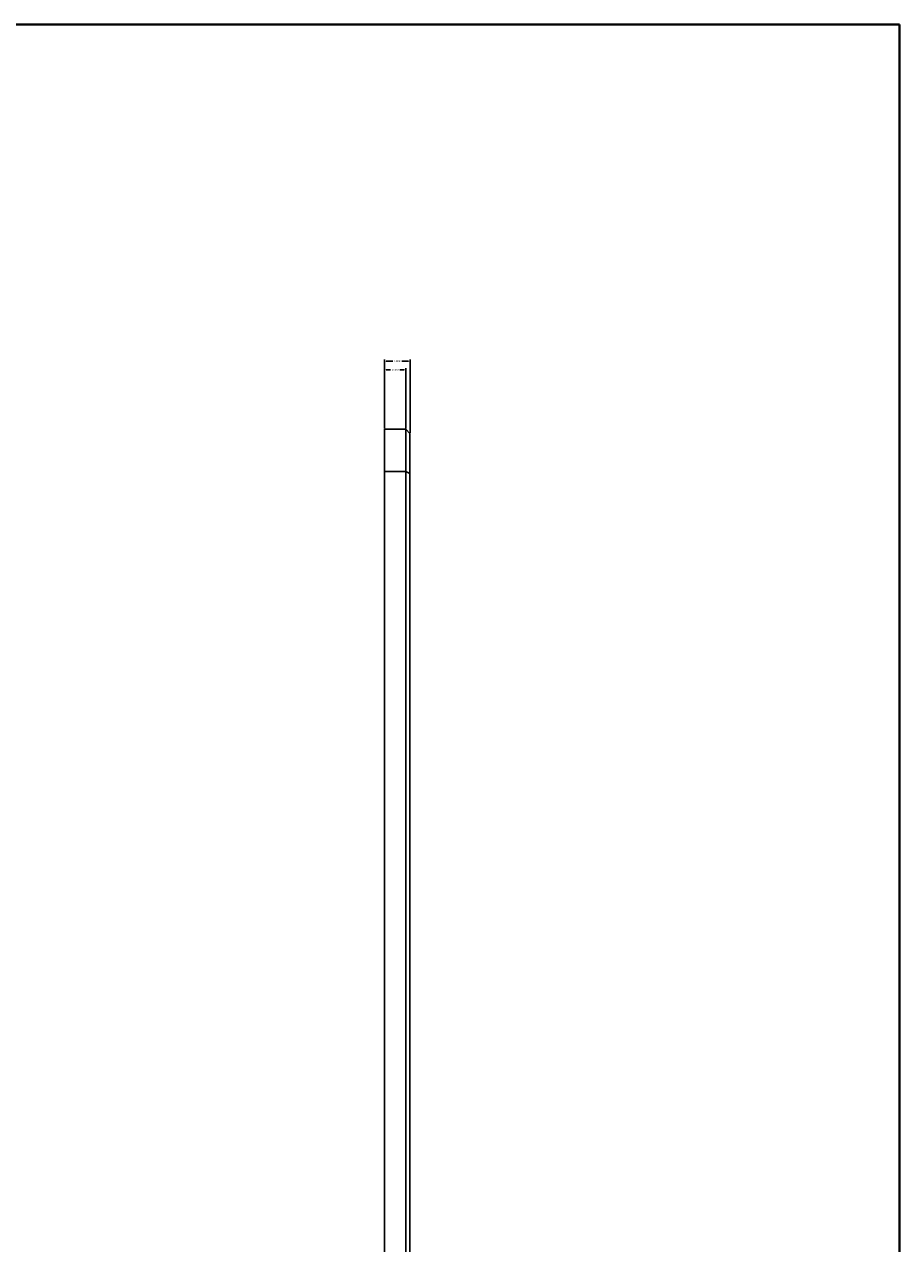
# Model space of a CAD drawing. Header units: millimetres. Extents: x 15 to 913, y -15 to 331.
# Tile 14 of 15: x 312 to 415, y 148 to 292. Entities that reach past the tile are written whole.
import ezdxf

# ---------------------------------------------------------------- set-up
doc = ezdxf.new("R2010")
doc.units = ezdxf.units.MM
doc.header["$PDSIZE"] = -1
doc.layers.get('0').update_dxf_attribs({"true_color": 0xffffff})
doc.dimstyles.new('QCADDimStyle', dxfattribs={"dimtxt": 3.5, "dimasz": 2.5, "dimexe": 1, "dimexo": 0, "dimgap": 1.524, "dimtad": 1, "dimtoh": 1, "dimdec": 4, "dimzin": 0, "dimdsep": 46, "dimtxsty": 'Standard', "dimcen": 0.09, "dimadec": 0, "dimazin": 0, "dimtfac": 1, "dimtdec": 4, "dimtofl": 0, "dimtmove": 0, "dimatfit": 3, "dimfxl": 1, "dimtolj": 1, "dimtzin": 0, "dimarcsym": 0})

# ---------------------------------------------------------------- blocks, each defined once
blk = doc.blocks.new('*D70')
at = {"color": 0, "linetype": 'Continuous', "lineweight": -2}
for p, q in [((354.35, 244.42), (354.35, 252.54)), ((354.53, 252.36), (355.31, 252.36)), ((357.17, 252.36), (356.38, 252.36)), ((357.35, 243.92), (357.35, 252.54))]:
    blk.add_line(p, q, dxfattribs=at)
at = {"color": 0}
for points in [[(354.53, 252.39), (354.53, 252.33), (354.35, 252.36)], [(357.17, 252.33), (357.17, 252.39), (357.35, 252.36)]]:
    blk.add_solid(points, dxfattribs=at)
at = {"layer": 'Defpoints', "color": 0}
for p in [(357.35, 252.36), (354.35, 244.36), (357.35, 243.86)]:
    blk.add_point(p, dxfattribs=at)
at = {"color": 0, "lineweight": 0, "insert": (355.85, 252.36), "char_height": 0.18, "attachment_point": 5}
blk.add_mtext('\\A1;6.0000', dxfattribs=at)
blk = doc.blocks.new('*D71')
at = {"color": 0, "linetype": 'Continuous', "lineweight": -2}
for p, q in [((354.35, 244.42), (354.35, 251.53)), ((354.53, 251.35), (355.06, 251.35)), ((356.67, 251.35), (356.13, 251.35)), ((356.85, 244.42), (356.85, 251.53))]:
    blk.add_line(p, q, dxfattribs=at)
at = {"color": 0}
for points in [[(354.53, 251.38), (354.53, 251.32), (354.35, 251.35)], [(356.67, 251.32), (356.67, 251.38), (356.85, 251.35)]]:
    blk.add_solid(points, dxfattribs=at)
at = {"layer": 'Defpoints', "color": 0}
for p in [(356.85, 251.35), (354.35, 244.36), (356.85, 244.36)]:
    blk.add_point(p, dxfattribs=at)
at = {"color": 0, "lineweight": 0, "insert": (355.6, 251.35), "char_height": 0.18, "attachment_point": 5}
blk.add_mtext('\\A1;5.0000', dxfattribs=at)

msp = doc.modelspace()

# ---------------------------------------------------------------- linework, layer by layer
at = {"color": 7, "linetype": 'Continuous', "lineweight": 40, "true_color": 0xffffff}
for p, q in [((415, 292), (15, 292)), ((415, 5), (415, 292))]:
    msp.add_line(p, q, dxfattribs=at)
at = {"color": 7, "linetype": 'Continuous', "lineweight": 30, "true_color": 0xffffff}
for p, q in [((354.345808, 239.359799), (354.345808, 244.359794)), ((354.345808, 244.359794), (356.845808, 244.359794)), ((356.845808, 239.359799), (356.845808, 244.359794)), ((357.345808, 243.8598), (356.845808, 244.359794)), ((357.345808, 243.8598), (357.345808, 239.152687)), ((356.845808, 239.359799), (354.345808, 239.359799)), ((354.345808, 239.359799), (354.345808, 76.359796)), ((357.345808, 239.152687), (356.845808, 239.359799)), ((356.845808, 76.359796), (356.845808, 239.359799)), ((357.345808, 239.152687), (357.345808, 76.566907))]:
    msp.add_line(p, q, dxfattribs=at)

# ---------------------------------------------------------------- dimensions: what is measured, and where the dimension line sits
at = {"color": 7, "linetype": 'Continuous', "lineweight": 0, "true_color": 0xffffff}
for base, p2, picture, middle in [((357.345808, 252.359797), (357.345808, 243.859797), '*D70', (355.845808, 252.359797)), ((356.845808, 251.345346), (356.845808, 244.359797), '*D71', (355.595808, 251.345346))]:
    dim = msp.add_linear_dim(base=base, p1=(354.345808, 244.359797), p2=p2, dimstyle='QCADDimStyle', override={"dimtxt": 0.18, "dimasz": 0.18, "dimexe": 0.18, "dimexo": 0.0625, "dimgap": 0.09, "dimtad": 0, "dimtih": 1, "dimlfac": 2, "dimtmove": 2}, dxfattribs=at)
    dim.commit()
    dim.dimension.update_dxf_attribs({"geometry": picture, "text_midpoint": middle, "dimtype": 160})

doc.saveas('drawing.dxf')
